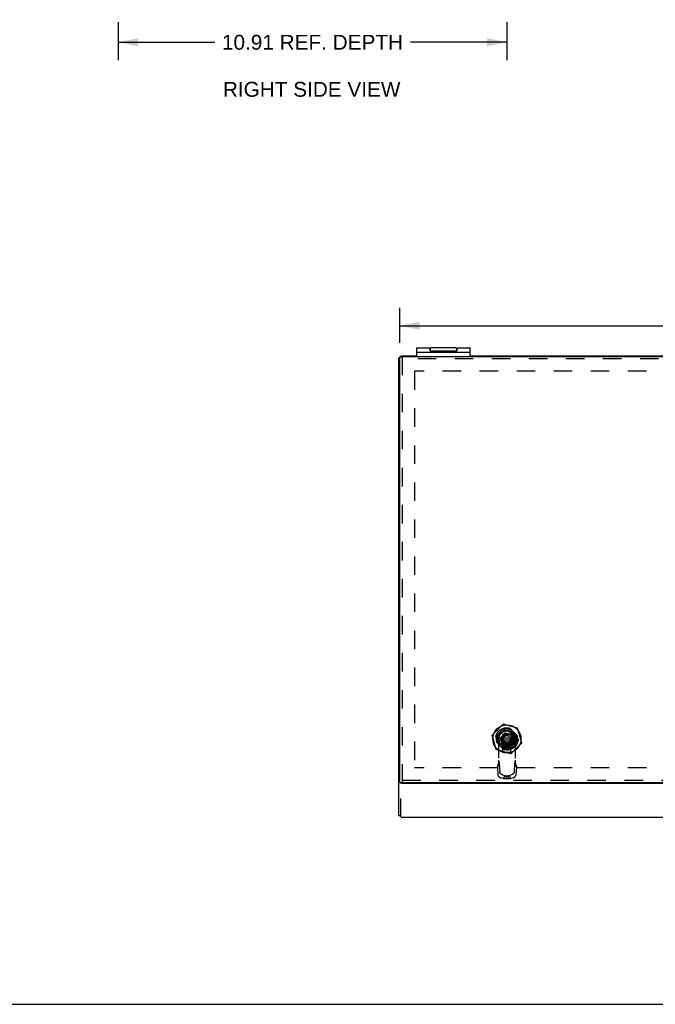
# Model space of a CAD drawing. Header units: inches. Extents: x 0 to 94.4, y 0 to 61.1.
# Tile 69 of 112: x 46.9 to 64.7, y 0 to 27.6. Entities that reach past the tile are written whole.
import ezdxf

# ---------------------------------------------------------------- set-up
doc = ezdxf.new("R2010")
doc.units = ezdxf.units.IN
doc.header["$LTSCALE"] = 5.194444
doc.header["$MEASUREMENT"] = 0
doc.linetypes.add('HIDDEN', pattern=[0.2, 0.1, -0.1])
doc.layers.get('0').update_dxf_attribs({"linetype": 'CONTINUOUS'})
for name, color, linetype in [('DEFAULT_2', 8, 'HIDDEN'), ('DIMENSIONS', 7, 'CONTINUOUS'), ('DOOR_ASSEMBLY', 7, 'CONTINUOUS')]:
    doc.layers.add(name, color=color, linetype=linetype)
doc.styles.get("Standard").update_dxf_attribs({"font": 'arial.ttf'})
doc.dimstyles.new('DIMSTYLE_2', dxfattribs={"dimtxt": 0.416667, "dimasz": 0.555556, "dimexe": 0.09, "dimexo": 0.07, "dimgap": 0.0375, "dimtad": 0, "dimtih": 1, "dimtoh": 1, "dimzin": 4, "dimdsep": 46, "dimtxsty": 'Standard', "dimblk": '_FILLED', "dimblk1": '_FILLED', "dimblk2": '_FILLED', "dimcen": 0.09, "dimadec": 3, "dimazin": 1, "dimtfac": 1, "dimtdec": 3, "dimtofl": 0, "dimtmove": 0, "dimatfit": 3, "dimldrblk": '_FILLED', "dimfxl": 0, "dimtolj": 1, "dimtzin": 4, "dimarcsym": 0})

# ---------------------------------------------------------------- blocks, each defined once
blk = doc.blocks.new('_FILLED')
at = {"color": 0, "linetype": 'ByBlock'}
blk.add_solid([(0, 0), (-1, 0.2), (-1, -0.2)], dxfattribs=at)
blk = doc.blocks.new('*D3')
at = {"layer": 'DIMENSIONS', "color": 2, "linetype": 'Continuous'}
for p, q in [((49.671, 27.551), (49.671, 26.488)), ((60.577, 27.551), (60.577, 26.488)), ((49.671, 26.988), (52.381, 26.988)), ((60.577, 26.988), (57.868, 26.988))]:
    blk.add_line(p, q, dxfattribs=at)
at = {"layer": 'DIMENSIONS', "color": 2, "linetype": 'Continuous', "xscale": 0.5555555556, "yscale": 0.5555555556, "zscale": 0.5555555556, "rotation": 180}
blk.add_blockref('_FILLED', (49.671, 26.988), dxfattribs=at)
at = {"layer": 'DIMENSIONS', "color": 2, "linetype": 'Continuous', "xscale": 0.5555555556, "yscale": 0.5555555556, "zscale": 0.5555555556}
blk.add_blockref('_FILLED', (60.577, 26.988), dxfattribs=at)
at = {"layer": 'DIMENSIONS', "color": 2, "linetype": 'Continuous', "insert": (55.124, 27.196), "char_height": 0.41667, "width": 5.0697, "attachment_point": 2, "line_spacing_factor": 0.9}
blk.add_mtext('10.91 REF. DEPTH', dxfattribs=at)
blk = doc.blocks.new('*D19')
at = {"layer": 'DIMENSIONS', "color": 2, "linetype": 'Continuous'}
for p, q in [((57.575, 18.555), (57.575, 19.536)), ((81.515, 18.555), (81.515, 19.536)), ((57.575, 19.036), (67.656, 19.036)), ((81.515, 19.036), (71.434, 19.036))]:
    blk.add_line(p, q, dxfattribs=at)
at = {"layer": 'DIMENSIONS', "color": 2, "linetype": 'Continuous', "xscale": 0.5555555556, "yscale": 0.5555555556, "zscale": 0.5555555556, "rotation": 180}
blk.add_blockref('_FILLED', (57.575, 19.036), dxfattribs=at)
at = {"layer": 'DIMENSIONS', "color": 2, "linetype": 'Continuous', "xscale": 0.5555555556, "yscale": 0.5555555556, "zscale": 0.5555555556}
blk.add_blockref('_FILLED', (81.515, 19.036), dxfattribs=at)
at = {"layer": 'DIMENSIONS', "color": 2, "linetype": 'Continuous', "insert": (69.545, 19.244), "char_height": 0.4167, "width": 3.36121, "attachment_point": 2, "line_spacing_factor": 0.9}
blk.add_mtext('23.94 DOOR', dxfattribs=at)

msp = doc.modelspace()

# ---------------------------------------------------------------- linework, layer by layer
at = {"color": 7, "linetype": 'Continuous'}
for p, q in [((57.5451, 5.3071), (57.5451, 18.137)), ((57.5451, 18.137), (57.5751, 18.137)), ((57.6051, 18.196), (57.6051, 18.1666)), ((57.6051, 18.196), (58.0451, 18.196)), ((59.5451, 18.196), (65.2117, 18.196)), ((57.5451, 6.255), (57.5751, 6.255)), ((81.4851, 6.196), (57.6051, 6.196)), ((81.4651, 5.2399), (57.6251, 5.2399)), ((0, 0), (94.4444, 0))]:
    msp.add_line(p, q, dxfattribs=at)
for points in [[(57.5451, 5.3071), (57.5451, 5.3066), (57.5452, 5.3061), (57.5453, 5.3056), (57.5454, 5.3051), (57.5456, 5.3046), (57.5459, 5.3041), (57.5461, 5.3036), (57.5465, 5.3031), (57.5468, 5.3026), (57.5473, 5.3021), (57.5477, 5.3016), (57.5482, 5.3012), (57.5488, 5.3007), (57.5494, 5.3002), (57.55, 5.2998), (57.5507, 5.2993), (57.5514, 5.2989), (57.5521, 5.2984), (57.5529, 5.298), (57.5538, 5.2976), (57.5546, 5.2972), (57.5556, 5.2967), (57.5565, 5.2963), (57.5575, 5.296), (57.5586, 5.2956), (57.5596, 5.2952), (57.5608, 5.2948), (57.5619, 5.2945), (57.5631, 5.2942), (57.5643, 5.2938), (57.5656, 5.2935), (57.5669, 5.2932), (57.5683, 5.2929), (57.5696, 5.2926), (57.571, 5.2924), (57.5725, 5.2921), (57.574, 5.2919), (57.5755, 5.2917), (57.577, 5.2915), (57.5786, 5.2913), (57.5802, 5.2911), (57.5819, 5.2909), (57.5835, 5.2908), (57.5852, 5.2907), (57.587, 5.2906), (57.5887, 5.2905), (57.5905, 5.2904), (57.5923, 5.2903), (57.5942, 5.2903), (57.596, 5.2902), (57.5979, 5.2902), (57.5998, 5.2903), (57.6018, 5.2903), (57.6037, 5.2903), (57.6051, 5.2904)], [(57.6051, 5.256), (57.6058, 5.2549), (57.6065, 5.2538), (57.6073, 5.2527), (57.608, 5.2517), (57.6087, 5.2508), (57.6095, 5.2498), (57.6102, 5.2489), (57.6109, 5.2481), (57.6116, 5.2473), (57.6124, 5.2465), (57.6131, 5.2458), (57.6138, 5.2451), (57.6146, 5.2444), (57.6153, 5.2438), (57.616, 5.2433), (57.6168, 5.2428), (57.6175, 5.2423), (57.6182, 5.2419), (57.619, 5.2415), (57.6197, 5.2411), (57.6204, 5.2408), (57.6212, 5.2406), (57.6219, 5.2404), (57.6226, 5.2402), (57.6234, 5.2401), (57.6241, 5.24), (57.6248, 5.2399), (57.6251, 5.2399)]]:
    msp.add_lwpolyline(points, dxfattribs=at)
at = {"layer": 'DEFAULT_2', "color": 8, "linetype": 'HIDDEN'}
for p, q in [((57.9827, 17.7584), (57.9827, 6.6337)), ((81.1074, 17.7584), (57.9827, 17.7584)), ((81.1074, 6.6337), (57.9827, 6.6337)), ((57.6051, 5.256), (57.6051, 6.256))]:
    msp.add_line(p, q, dxfattribs=at)
at = {"layer": 'DOOR_ASSEMBLY', "color": 7, "linetype": 'Continuous'}
for p, q in [((58.0451, 18.1666), (58.0451, 18.4034)), ((58.0581, 18.4164), (58.4201, 18.4164)), ((58.0581, 18.2966), (59.5321, 18.2966)), ((58.4201, 18.4164), (58.4201, 18.3465)), ((58.4251, 18.3369), (58.4216, 18.3369)), ((58.4219, 18.2966), (58.4219, 18.3066)), ((58.4219, 18.3066), (59.1711, 18.3066)), ((58.4251, 18.3324), (58.4251, 18.3864)), ((58.4301, 18.3309), (59.1601, 18.3309)), ((59.1351, 18.4164), (58.4551, 18.4164)), ((58.6702, 18.2966), (58.6702, 18.3066)), ((58.6846, 18.2966), (58.6846, 18.3066)), ((58.9197, 18.2966), (58.9197, 18.3066)), ((59.0677, 18.2966), (59.0677, 18.3066)), ((59.1651, 18.3864), (59.1651, 18.3324)), ((59.1685, 18.3369), (59.1651, 18.3369)), ((59.1657, 18.2966), (59.1657, 18.3066)), ((59.1701, 18.4164), (59.5321, 18.4164)), ((59.1711, 18.2966), (59.1711, 18.3066)), ((59.5451, 18.1666), (59.5451, 18.4034)), ((57.5751, 6.2266), (57.5751, 18.1666)), ((57.5751, 18.1666), (57.6351, 18.1666)), ((81.4501, 18.1666), (57.6401, 18.1666)), ((60.347, 7.4743), (60.8031, 7.4743)), ((60.347, 7.4148), (60.8031, 7.4148)), ((57.5751, 6.2266), (57.6351, 6.2266)), ((57.6401, 6.2266), (81.4501, 6.2266))]:
    msp.add_line(p, q, dxfattribs=at)
at = {"layer": 'DOOR_ASSEMBLY', "color": 8, "linetype": 'HIDDEN'}
for p, q in [((57.6351, 18.1666), (57.6351, 6.2266)), ((81.4501, 18.1066), (57.6401, 18.1066)), ((60.4663, 7.8604), (60.1592, 7.5534)), ((60.8734, 7.7448), (60.469, 7.8611)), ((60.9916, 7.3385), (60.8753, 7.7429)), ((60.2748, 7.1462), (60.1585, 7.5507)), ((60.4745, 7.7291), (60.2906, 7.5451)), ((60.4036, 7.4888), (60.5309, 7.616)), ((60.4438, 7.3133), (60.4036, 7.4888)), ((60.4146, 7.4856), (60.4036, 7.4888)), ((60.4551, 7.5646), (60.4551, 7.3246)), ((60.6951, 7.5646), (60.4551, 7.5646)), ((60.4581, 7.5462), (60.4581, 7.3429)), ((60.6767, 7.5616), (60.4734, 7.5616)), ((60.534, 7.6051), (60.5309, 7.616)), ((60.5309, 7.616), (60.7063, 7.5758)), ((60.5753, 7.6646), (60.5749, 7.6646)), ((60.8596, 7.5451), (60.6756, 7.7291)), ((60.6921, 7.3429), (60.6921, 7.5462)), ((60.6951, 7.3246), (60.6951, 7.5646)), ((60.698, 7.5675), (60.7063, 7.5758)), ((60.7033, 7.5451), (60.83, 7.5451)), ((60.7063, 7.5758), (60.7465, 7.4004)), ((60.2906, 7.344), (60.4745, 7.1601)), ((60.3389, 7.4286), (60.3389, 6.7756)), ((60.4522, 7.3217), (60.4438, 7.3133)), ((60.6193, 7.2731), (60.4438, 7.3133)), ((60.4551, 7.3246), (60.6951, 7.3246)), ((60.4648, 7.074), (60.4648, 7.271)), ((60.6853, 7.271), (60.4648, 7.271)), ((60.4648, 7.1923), (60.6853, 7.1923)), ((60.4734, 7.3276), (60.6767, 7.3276)), ((60.4745, 7.1896), (60.4745, 7.3163)), ((60.6161, 7.2841), (60.6193, 7.2731)), ((60.7465, 7.4004), (60.6193, 7.2731)), ((60.6756, 7.1601), (60.8596, 7.344)), ((60.9909, 7.3358), (60.6839, 7.0287)), ((60.6853, 7.074), (60.6853, 7.271)), ((60.7356, 7.4035), (60.7465, 7.4004)), ((60.8113, 7.4286), (60.8113, 6.7756)), ((60.6812, 7.028), (60.2767, 7.1443)), ((60.4648, 7.074), (60.6853, 7.074)), ((60.3618, 6.7449), (60.3101, 6.6634)), ((60.3101, 6.6634), (60.3233, 6.4307)), ((60.3264, 6.7277), (60.3212, 6.708)), ((60.3298, 6.7407), (60.3264, 6.7277)), ((60.3618, 6.7449), (60.375, 6.5122)), ((60.7883, 6.7449), (60.7751, 6.5122)), ((60.7883, 6.7449), (60.84, 6.6634)), ((60.84, 6.6634), (60.8268, 6.4307)), ((60.4684, 6.3302), (60.3969, 6.3549)), ((60.5201, 6.4117), (60.4486, 6.4364)), ((60.5201, 6.4117), (60.4684, 6.3302)), ((60.553, 6.4009), (60.553, 6.325)), ((60.5972, 6.4009), (60.553, 6.4009)), ((60.5972, 6.4009), (60.5972, 6.325)), ((60.7015, 6.4364), (60.63, 6.4117)), ((60.63, 6.4117), (60.6817, 6.3302)), ((60.7532, 6.3549), (60.6817, 6.3302)), ((57.6401, 6.2866), (81.4501, 6.2866)), ((60.5972, 6.325), (60.553, 6.325))]:
    msp.add_line(p, q, dxfattribs=at)
at = {"layer": 'DOOR_ASSEMBLY', "color": 7, "linetype": 'Continuous'}
for points in [[(58.4301, 18.3309), (58.43, 18.3309), (58.4298, 18.3309), (58.4297, 18.3309), (58.4296, 18.3309), (58.4295, 18.3309), (58.4294, 18.3309), (58.4293, 18.3309), (58.4292, 18.3309), (58.4291, 18.3309), (58.429, 18.331), (58.4289, 18.331), (58.4288, 18.331), (58.4287, 18.331), (58.4286, 18.331), (58.4285, 18.331), (58.4283, 18.3311), (58.4282, 18.3311), (58.4281, 18.3311), (58.428, 18.3311), (58.4279, 18.3312), (58.4278, 18.3312), (58.4277, 18.3312), (58.4276, 18.3312), (58.4275, 18.3313), (58.4273, 18.3313), (58.4272, 18.3314), (58.4271, 18.3314), (58.427, 18.3314), (58.4269, 18.3315), (58.4268, 18.3315), (58.4267, 18.3316), (58.4265, 18.3316), (58.4264, 18.3317), (58.4263, 18.3317), (58.4262, 18.3318), (58.4261, 18.3318), (58.426, 18.3319), (58.4258, 18.332), (58.4257, 18.332), (58.4256, 18.3321), (58.4255, 18.3322), (58.4254, 18.3322), (58.4252, 18.3323), (58.4251, 18.3324), (58.425, 18.3325), (58.4249, 18.3326), (58.4248, 18.3327), (58.4246, 18.3328), (58.4245, 18.3329), (58.4244, 18.333), (58.4243, 18.3331), (58.4241, 18.3332), (58.424, 18.3333), (58.4239, 18.3334), (58.4238, 18.3335), (58.4237, 18.3337), (58.4235, 18.3338), (58.4234, 18.3339), (58.4233, 18.3341), (58.4232, 18.3342), (58.423, 18.3344), (58.4229, 18.3345), (58.4228, 18.3347), (58.4227, 18.3349), (58.4226, 18.335), (58.4225, 18.3352), (58.4223, 18.3354), (58.4222, 18.3356), (58.4221, 18.3358), (58.422, 18.336), (58.4219, 18.3363), (58.4218, 18.3365), (58.4217, 18.3367), (58.4216, 18.337), (58.4215, 18.3372), (58.4214, 18.3375), (58.4213, 18.3378), (58.4212, 18.338), (58.4211, 18.3383), (58.421, 18.3387), (58.4209, 18.339), (58.4208, 18.3393), (58.4207, 18.3397), (58.4206, 18.34), (58.4206, 18.3404), (58.4205, 18.3408), (58.4204, 18.3412), (58.4204, 18.3417), (58.4203, 18.3421), (58.4203, 18.3426), (58.4202, 18.3431), (58.4202, 18.3437), (58.4201, 18.3442), (58.4201, 18.3448), (58.4201, 18.3453), (58.4201, 18.3459), (58.4201, 18.3465)], [(59.1701, 18.4164), (59.1701, 18.3465), (59.1701, 18.3459), (59.17, 18.3453), (59.17, 18.3448), (59.17, 18.3442), (59.17, 18.3437), (59.1699, 18.3431), (59.1699, 18.3426), (59.1698, 18.3421), (59.1698, 18.3417), (59.1697, 18.3412), (59.1696, 18.3408), (59.1696, 18.3404), (59.1695, 18.34), (59.1694, 18.3397), (59.1693, 18.3393), (59.1692, 18.339), (59.1692, 18.3387), (59.1691, 18.3383), (59.169, 18.338), (59.1689, 18.3378), (59.1688, 18.3375), (59.1687, 18.3372), (59.1686, 18.337), (59.1685, 18.3367), (59.1684, 18.3365), (59.1682, 18.3363), (59.1681, 18.336), (59.168, 18.3358), (59.1679, 18.3356), (59.1678, 18.3354), (59.1677, 18.3352), (59.1676, 18.335), (59.1674, 18.3349), (59.1673, 18.3347), (59.1672, 18.3345), (59.1671, 18.3344), (59.167, 18.3342), (59.1668, 18.3341), (59.1667, 18.3339), (59.1666, 18.3338), (59.1665, 18.3337), (59.1663, 18.3335), (59.1662, 18.3334), (59.1661, 18.3333), (59.166, 18.3332), (59.1659, 18.3331), (59.1657, 18.333), (59.1656, 18.3329), (59.1655, 18.3328), (59.1654, 18.3327), (59.1652, 18.3326), (59.1651, 18.3325), (59.165, 18.3324), (59.1649, 18.3323), (59.1648, 18.3322), (59.1646, 18.3322), (59.1645, 18.3321), (59.1644, 18.332), (59.1643, 18.332), (59.1642, 18.3319), (59.164, 18.3318), (59.1639, 18.3318), (59.1638, 18.3317), (59.1637, 18.3317), (59.1636, 18.3316), (59.1635, 18.3316), (59.1633, 18.3315), (59.1632, 18.3315), (59.1631, 18.3314), (59.163, 18.3314), (59.1629, 18.3314), (59.1628, 18.3313), (59.1627, 18.3313), (59.1626, 18.3312), (59.1624, 18.3312), (59.1623, 18.3312), (59.1622, 18.3312), (59.1621, 18.3311), (59.162, 18.3311), (59.1619, 18.3311), (59.1618, 18.3311), (59.1617, 18.331), (59.1616, 18.331), (59.1615, 18.331), (59.1613, 18.331), (59.1612, 18.331), (59.1611, 18.331), (59.161, 18.3309), (59.1609, 18.3309), (59.1608, 18.3309), (59.1607, 18.3309), (59.1606, 18.3309), (59.1605, 18.3309), (59.1604, 18.3309), (59.1603, 18.3309), (59.1602, 18.3309), (59.1601, 18.3309)]]:
    msp.add_lwpolyline(points, dxfattribs=at)
at = {"layer": 'DOOR_ASSEMBLY', "color": 8, "linetype": 'HIDDEN'}
for points in [[(60.3212, 6.708), (60.3192, 6.7002), (60.3172, 6.6925), (60.3153, 6.685), (60.3135, 6.6777), (60.3118, 6.6705), (60.3101, 6.6634)], [(60.3389, 6.8206), (60.3388, 6.8143), (60.3386, 6.8075), (60.3383, 6.8008), (60.3378, 6.7941), (60.3372, 6.7874), (60.3365, 6.7807), (60.3357, 6.774), (60.3347, 6.7673), (60.3336, 6.7606), (60.3324, 6.7539), (60.331, 6.7473), (60.3296, 6.7406), (60.328, 6.734), (60.3264, 6.7277)], [(60.3389, 6.7756), (60.3366, 6.7667), (60.3343, 6.7579), (60.3321, 6.7492), (60.3298, 6.7407)], [(60.3389, 6.8515), (60.3416, 6.8376), (60.3444, 6.8239), (60.3471, 6.8104), (60.3499, 6.797), (60.3528, 6.7838), (60.3557, 6.7707), (60.3587, 6.7577), (60.3618, 6.7449)], [(60.8113, 6.8515), (60.8085, 6.8376), (60.8058, 6.8239), (60.803, 6.8104), (60.8002, 6.797), (60.7973, 6.7838), (60.7944, 6.7707), (60.7914, 6.7577), (60.7883, 6.7449)], [(60.8237, 6.7277), (60.8221, 6.734), (60.8205, 6.7406), (60.8191, 6.7473), (60.8177, 6.7539), (60.8165, 6.7606), (60.8154, 6.7673), (60.8145, 6.774), (60.8136, 6.7807), (60.8129, 6.7874), (60.8123, 6.7941), (60.8118, 6.8008), (60.8115, 6.8075), (60.8113, 6.8143), (60.8113, 6.8206)], [(60.8113, 6.7756), (60.8135, 6.7667), (60.8158, 6.7579), (60.8181, 6.7492), (60.8203, 6.7407), (60.8268, 6.7159)], [(60.8268, 6.7159), (60.8289, 6.708), (60.8309, 6.7002), (60.8329, 6.6925), (60.8348, 6.685), (60.8366, 6.6777), (60.8384, 6.6705), (60.84, 6.6634)], [(60.3233, 6.4307), (60.3234, 6.4291), (60.3236, 6.4274), (60.3239, 6.4258), (60.3242, 6.4241), (60.3246, 6.4224), (60.3251, 6.4207), (60.3257, 6.4189), (60.3263, 6.4172), (60.3269, 6.4154), (60.3277, 6.4136), (60.3285, 6.4119), (60.3294, 6.4101), (60.3303, 6.4083), (60.3313, 6.4065), (60.3323, 6.4047), (60.3335, 6.4029), (60.3346, 6.4012), (60.3359, 6.3994), (60.3372, 6.3976), (60.3385, 6.3958), (60.3399, 6.3941), (60.3414, 6.3924), (60.3429, 6.3906), (60.3445, 6.3889), (60.3461, 6.3872), (60.3477, 6.3856), (60.3494, 6.3839), (60.3512, 6.3823), (60.353, 6.3807), (60.3548, 6.3791), (60.3567, 6.3775), (60.3586, 6.376), (60.3605, 6.3745), (60.3625, 6.373), (60.3645, 6.3716), (60.3665, 6.3702), (60.3686, 6.3688), (60.3707, 6.3675), (60.3728, 6.3662), (60.3749, 6.365), (60.3771, 6.3638), (60.3792, 6.3626), (60.3814, 6.3615), (60.3836, 6.3604), (60.3858, 6.3594), (60.388, 6.3584), (60.3903, 6.3574), (60.3925, 6.3565), (60.3947, 6.3557), (60.3969, 6.3549)], [(60.4486, 6.4364), (60.4464, 6.4372), (60.4442, 6.4381), (60.442, 6.439), (60.4398, 6.4399), (60.4375, 6.4409), (60.4353, 6.4419), (60.4331, 6.443), (60.431, 6.4441), (60.4288, 6.4453), (60.4266, 6.4465), (60.4245, 6.4477), (60.4224, 6.449), (60.4203, 6.4503), (60.4183, 6.4517), (60.4162, 6.4531), (60.4142, 6.4545), (60.4122, 6.456), (60.4103, 6.4575), (60.4084, 6.459), (60.4065, 6.4606), (60.4047, 6.4622), (60.4029, 6.4638), (60.4012, 6.4654), (60.3995, 6.4671), (60.3978, 6.4687), (60.3962, 6.4704), (60.3946, 6.4721), (60.3931, 6.4739), (60.3917, 6.4756), (60.3902, 6.4774), (60.3889, 6.4791), (60.3876, 6.4809), (60.3864, 6.4827), (60.3852, 6.4845), (60.3841, 6.4862), (60.383, 6.488), (60.382, 6.4898), (60.3811, 6.4916), (60.3802, 6.4934), (60.3794, 6.4952), (60.3787, 6.4969), (60.378, 6.4987), (60.3774, 6.5004), (60.3768, 6.5022), (60.3764, 6.5039), (60.376, 6.5056), (60.3756, 6.5073), (60.3754, 6.509), (60.3752, 6.5106), (60.375, 6.5122)], [(60.553, 6.4009), (60.5505, 6.4013), (60.5481, 6.4019), (60.5457, 6.4024), (60.5433, 6.403), (60.5409, 6.4037), (60.5385, 6.4044), (60.5361, 6.4051), (60.5338, 6.4059), (60.5315, 6.4068), (60.5291, 6.4076), (60.5268, 6.4086), (60.5246, 6.4096), (60.5223, 6.4106), (60.5201, 6.4117)], [(60.63, 6.4117), (60.6278, 6.4106), (60.6255, 6.4096), (60.6233, 6.4086), (60.621, 6.4076), (60.6187, 6.4068), (60.6163, 6.4059), (60.614, 6.4051), (60.6116, 6.4044), (60.6092, 6.4037), (60.6068, 6.403), (60.6044, 6.4024), (60.602, 6.4019), (60.5996, 6.4013), (60.5972, 6.4009)], [(60.7751, 6.5122), (60.775, 6.5106), (60.7748, 6.509), (60.7745, 6.5073), (60.7742, 6.5056), (60.7738, 6.5039), (60.7733, 6.5022), (60.7728, 6.5004), (60.7721, 6.4987), (60.7715, 6.4969), (60.7707, 6.4952), (60.7699, 6.4934), (60.7691, 6.4916), (60.7681, 6.4898), (60.7671, 6.488), (60.7661, 6.4862), (60.7649, 6.4845), (60.7638, 6.4827), (60.7625, 6.4809), (60.7612, 6.4791), (60.7599, 6.4774), (60.7585, 6.4756), (60.757, 6.4739), (60.7555, 6.4721), (60.7539, 6.4704), (60.7523, 6.4687), (60.7507, 6.4671), (60.749, 6.4654), (60.7472, 6.4638), (60.7454, 6.4622), (60.7436, 6.4606), (60.7417, 6.459), (60.7398, 6.4575), (60.7379, 6.456), (60.7359, 6.4545), (60.7339, 6.4531), (60.7319, 6.4517), (60.7298, 6.4503), (60.7277, 6.449), (60.7256, 6.4477), (60.7235, 6.4465), (60.7213, 6.4453), (60.7192, 6.4441), (60.717, 6.443), (60.7148, 6.4419), (60.7126, 6.4409), (60.7104, 6.4399), (60.7082, 6.439), (60.7059, 6.4381), (60.7037, 6.4372), (60.7015, 6.4364)], [(60.7532, 6.3549), (60.7554, 6.3557), (60.7577, 6.3565), (60.7599, 6.3574), (60.7621, 6.3584), (60.7643, 6.3594), (60.7665, 6.3604), (60.7687, 6.3615), (60.7709, 6.3626), (60.773, 6.3638), (60.7752, 6.365), (60.7773, 6.3662), (60.7794, 6.3675), (60.7815, 6.3688), (60.7836, 6.3702), (60.7856, 6.3716), (60.7876, 6.373), (60.7896, 6.3745), (60.7915, 6.376), (60.7934, 6.3775), (60.7953, 6.3791), (60.7971, 6.3807), (60.7989, 6.3823), (60.8007, 6.3839), (60.8024, 6.3856), (60.804, 6.3872), (60.8057, 6.3889), (60.8072, 6.3906), (60.8087, 6.3924), (60.8102, 6.3941), (60.8116, 6.3958), (60.8129, 6.3976), (60.8142, 6.3994), (60.8155, 6.4012), (60.8167, 6.4029), (60.8178, 6.4047), (60.8188, 6.4065), (60.8198, 6.4083), (60.8208, 6.4101), (60.8216, 6.4119), (60.8224, 6.4136), (60.8232, 6.4154), (60.8239, 6.4172), (60.8245, 6.4189), (60.825, 6.4207), (60.8255, 6.4224), (60.8259, 6.4241), (60.8262, 6.4258), (60.8265, 6.4274), (60.8267, 6.4291), (60.8268, 6.4307)], [(60.553, 6.325), (60.5481, 6.3246), (60.5432, 6.3242), (60.5384, 6.3239), (60.5335, 6.3237), (60.5287, 6.3236), (60.5238, 6.3236), (60.519, 6.3237), (60.5143, 6.3238), (60.5095, 6.3241), (60.5048, 6.3244), (60.5001, 6.3248), (60.4954, 6.3253), (60.4908, 6.3259), (60.4862, 6.3266), (60.4817, 6.3274), (60.4772, 6.3282), (60.4728, 6.3292), (60.4684, 6.3302)], [(60.6817, 6.3302), (60.6778, 6.3293), (60.6738, 6.3284), (60.6698, 6.3276), (60.6657, 6.3269), (60.6616, 6.3262), (60.6575, 6.3256), (60.6533, 6.3251), (60.6491, 6.3247), (60.6449, 6.3243), (60.6406, 6.3241), (60.6363, 6.3238), (60.632, 6.3237), (60.6277, 6.3236), (60.6234, 6.3236), (60.619, 6.3237), (60.6147, 6.3238), (60.6103, 6.324), (60.6059, 6.3243), (60.6016, 6.3246), (60.5972, 6.325)]]:
    msp.add_lwpolyline(points, dxfattribs=at)
at = {"layer": 'DOOR_ASSEMBLY', "color": 7, "linetype": 'Continuous'}
for radius in [0.3941, 0.2375, 0.23]:
    msp.add_circle((60.5751, 7.4446), radius, dxfattribs=at)
at = {"layer": 'DOOR_ASSEMBLY', "color": 8, "linetype": 'HIDDEN'}
for radius in [0.315, 0.215, 0.205, 0.175, 0.163, 0.155, 0.1411, 0.1343, 0.1272, 0.1193, 0.1, 0.095]:
    msp.add_circle((60.5751, 7.4446), radius, dxfattribs=at)
at = {"layer": 'DOOR_ASSEMBLY', "color": 7, "linetype": 'Continuous'}
for centre, radius, start, end in [((58.0581, 18.4034), 0.013, 90, 180), ((58.0581, 18.2836), 0.013, 90, 180), ((58.4551, 18.3864), 0.03, 90, 180), ((59.1351, 18.3864), 0.03, 0, 90), ((59.5321, 18.4034), 0.013, 0, 90), ((59.5321, 18.2836), 0.013, 0, 90)]:
    msp.add_arc(centre, radius, start, end, dxfattribs=at)
at = {"layer": 'DOOR_ASSEMBLY', "color": 8, "linetype": 'HIDDEN'}
for centre, radius, start, end in [((60.4682, 7.8585), 0.00273, 73.95087, 135), ((60.5751, 7.4446), 0.3018, 70.5309, 109.4691), ((60.8727, 7.7422), 0.00273, 16.04913, 73.95087), ((60.1611, 7.5514), 0.00273, 135, 196.04913), ((60.5751, 7.4446), 0.3018, 160.5309, 199.4691), ((60.5751, 7.4446), 0.2741, 141.52452, 218.47548), ((60.5749, 7.4286), 0.236, 90, 180), ((60.5751, 7.4446), 0.2741, 51.52452, 128.47548), ((60.5753, 7.4286), 0.236, 0, 90), ((60.5751, 7.4446), 0.2741, 321.52452, 38.47548), ((60.5751, 7.4446), 0.3018, 340.5309, 19.4691), ((60.5751, 7.4446), 0.2741, 231.52452, 308.47548), ((60.989, 7.3377), 0.00273, 315, 16.04913), ((60.2775, 7.147), 0.00273, 196.04913, 253.95087), ((60.5751, 7.4446), 0.3018, 250.5309, 289.4691), ((60.6819, 7.0306), 0.00273, 253.95087, 315)]:
    msp.add_arc(centre, radius, start, end, dxfattribs=at)

# ---------------------------------------------------------------- texts
at = {"layer": 'DIMENSIONS', "color": 2, "linetype": 'Continuous', "insert": (55.1013, 25.8765), "char_height": 0.416667, "width": 4.969021, "attachment_point": 2, "line_spacing_factor": 0.9}
msp.add_mtext('RIGHT SIDE VIEW', dxfattribs=at)

# ---------------------------------------------------------------- dimensions: what is measured, and where the dimension line sits
at = {"layer": 'DIMENSIONS', "color": 2, "linetype": 'Continuous'}
for base, p1, p2, text, picture, middle in [((49.6715, 26.9876), (60.5775, 27.6214), (49.6715, 27.6214), '<> REF. DEPTH', '*D3', (55.1245, 26.9876)), ((57.5751, 19.0361), (81.5151, 19.6061), (57.5751, 19.6061), '<> DOOR', '*D19', (69.5451, 19.0361))]:
    dim = msp.add_linear_dim(base=base, p1=p1, p2=p2, angle=180, text=text, dimstyle='DIMSTYLE_2', dxfattribs=at)
    dim.commit()
    dim.dimension.update_dxf_attribs({"geometry": picture, "text_midpoint": middle, "dimtype": 160})

doc.saveas('drawing.dxf')
